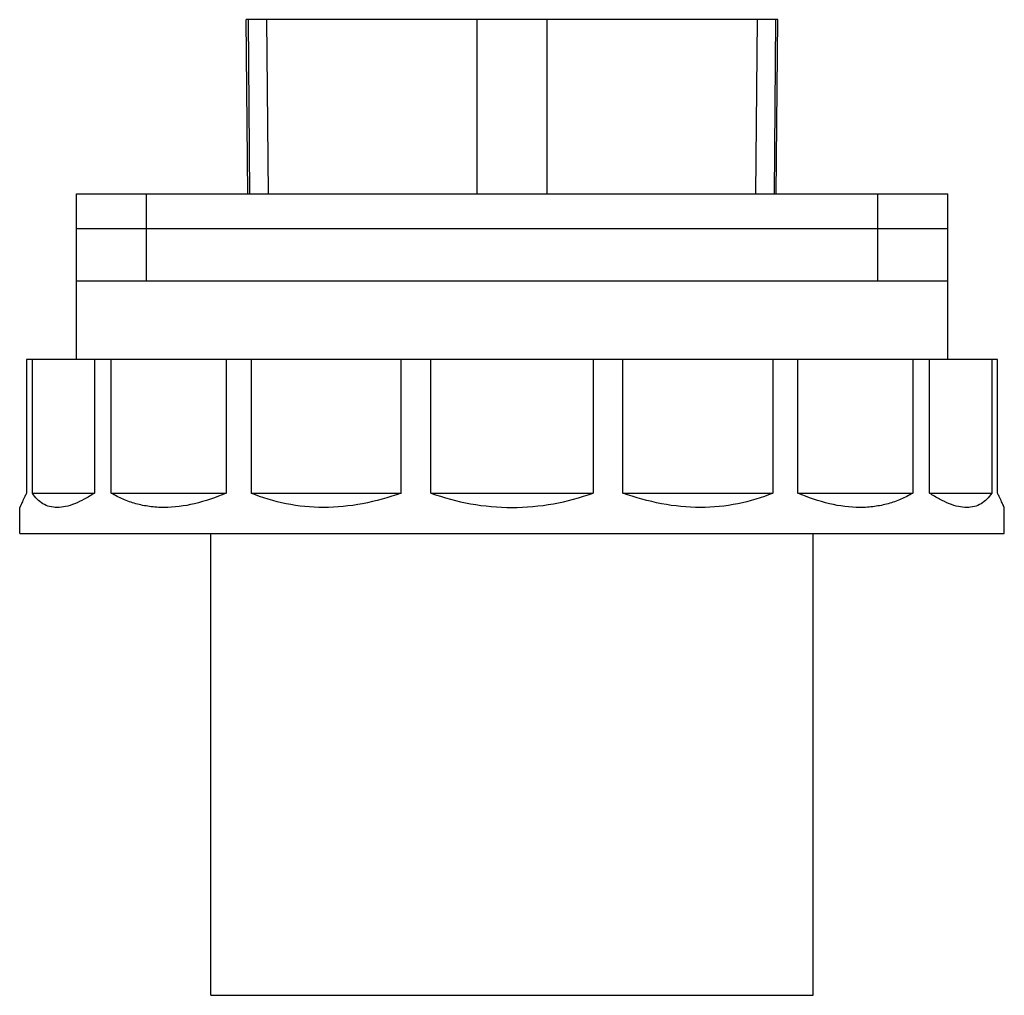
# Model space of a CAD drawing. Header units: millimetres. Extents: x 322 to 435, y 506 to 618.
import ezdxf

# ---------------------------------------------------------------- set-up
doc = ezdxf.new("R2010")
doc.units = ezdxf.units.MM
doc.header["$LTSCALE"] = 30.734
doc.layers.get('0').update_dxf_attribs({"linetype": 'CONTINUOUS'})

msp = doc.modelspace()

# ---------------------------------------------------------------- linework, layer by layer
at = {"color": 7, "linetype": 'Continuous'}
for p, q in [((348.28, 598.37), (348.11, 618.37)), ((409.11, 618.37), (348.11, 618.37)), ((348.53, 598.37), (348.37, 618.37)), ((350.44, 618.37), (350.61, 598.37)), ((374.61, 598.37), (374.61, 618.37)), ((382.61, 618.37), (382.61, 598.37)), ((406.61, 598.37), (406.78, 618.37)), ((408.85, 618.37), (408.68, 598.37)), ((408.94, 598.37), (409.11, 618.37)), ((328.61, 579.37), (328.61, 598.37)), ((328.61, 598.37), (428.61, 598.37)), ((336.61, 598.37), (336.61, 588.37)), ((420.61, 588.37), (420.61, 598.37)), ((428.61, 579.37), (428.61, 598.37)), ((428.61, 594.37), (328.61, 594.37)), ((328.61, 588.37), (428.61, 588.37)), ((434.33, 579.37), (322.88, 579.37)), ((322.88, 579.37), (322.88, 564.02)), ((323.56, 564.02), (323.56, 579.37)), ((330.69, 579.37), (330.69, 564.02)), ((332.61, 564.02), (332.61, 579.37)), ((345.8, 579.37), (345.8, 564.02)), ((348.67, 579.37), (348.67, 564.02)), ((365.9, 564.02), (365.9, 579.37)), ((369.28, 564.02), (369.28, 579.37)), ((387.93, 579.37), (387.93, 564.02)), ((391.32, 564.02), (391.32, 579.37)), ((408.55, 579.37), (408.55, 564.02)), ((411.42, 564.02), (411.42, 579.37)), ((424.61, 579.37), (424.61, 564.02)), ((426.52, 564.02), (426.52, 579.37)), ((433.66, 579.37), (433.66, 564.02)), ((434.33, 564.02), (434.33, 579.37)), ((323.56, 564.02), (330.69, 564.02)), ((332.61, 564.02), (345.8, 564.02)), ((348.67, 564.02), (365.9, 564.02)), ((369.28, 564.02), (387.93, 564.02)), ((391.32, 564.02), (408.55, 564.02)), ((411.42, 564.02), (424.61, 564.02)), ((426.52, 564.02), (433.66, 564.02)), ((322.11, 559.37), (322.11, 562.37)), ((435.11, 559.37), (435.11, 562.37)), ((322.11, 559.37), (435.11, 559.37)), ((344.06, 506.37), (344.06, 559.37)), ((413.16, 506.37), (413.16, 559.37)), ((344.06, 506.37), (413.16, 506.37))]:
    msp.add_line(p, q, dxfattribs=at)
for points, knots in [([(322.88, 564.02), (322.83, 563.9), (322.71, 563.66), (322.56, 563.33), (322.43, 563.05), (322.32, 562.81), (322.24, 562.65), (322.19, 562.54), (322.16, 562.48), (322.14, 562.43), (322.12, 562.39), (322.12, 562.38), (322.11, 562.36), (322.11, 562.37)], [0, 0, 0, 0, 0.224877, 0.424218, 0.59629, 0.739498, 0.852527, 0.897325, 0.934124, 0.962853, 0.983449, 0.995852, 1, 1, 1, 1]), ([(330.69, 564.02), (330.31, 563.77), (329.57, 563.32), (328.46, 562.79), (327.42, 562.45), (326.44, 562.33), (325.55, 562.43), (324.75, 562.77), (324.08, 563.31), (323.72, 563.77), (323.56, 564.02)], [0, 0, 0, 0, 0.16858, 0.320421, 0.455219, 0.574576, 0.682505, 0.785197, 0.889339, 1, 1, 1, 1]), ([(345.8, 564.02), (344.62, 563.52), (342.29, 562.7), (339.28, 562.29), (337.02, 562.44), (335.45, 562.76), (333.97, 563.28), (333.05, 563.76), (332.61, 564.02)], [0, 0, 0, 0, 0.280314, 0.537425, 0.658135, 0.774648, 0.888214, 1, 1, 1, 1]), ([(365.9, 564.02), (364.45, 563.5), (361.52, 562.68), (357.04, 562.22), (352.7, 562.65), (349.96, 563.49), (348.67, 564.02)], [0, 0, 0, 0, 0.261867, 0.516318, 0.76213, 1, 1, 1, 1]), ([(369.28, 564.02), (370.77, 563.5), (373.85, 562.66), (377.02, 562.37), (378.61, 562.37)], [0, 0, 0, 0, 0.498474, 1, 1, 1, 1]), ([(378.61, 562.37), (380.2, 562.37), (383.37, 562.66), (386.44, 563.5), (387.93, 564.02)], [0, 0, 0, 0, 0.501527, 1, 1, 1, 1]), ([(408.55, 564.02), (407.26, 563.49), (404.52, 562.65), (400.18, 562.22), (395.7, 562.68), (392.77, 563.5), (391.32, 564.02)], [0, 0, 0, 0, 0.23787, 0.483682, 0.738133, 1, 1, 1, 1]), ([(424.61, 564.02), (424.17, 563.76), (423.25, 563.28), (421.77, 562.76), (420.2, 562.44), (417.94, 562.29), (414.93, 562.7), (412.6, 563.52), (411.42, 564.02)], [0, 0, 0, 0, 0.111786, 0.225352, 0.341865, 0.462575, 0.719686, 1, 1, 1, 1]), ([(433.66, 564.02), (433.5, 563.77), (433.14, 563.31), (432.46, 562.77), (431.67, 562.43), (430.78, 562.33), (429.8, 562.45), (428.75, 562.79), (427.64, 563.32), (426.9, 563.77), (426.52, 564.02)], [0, 0, 0, 0, 0.11066, 0.214803, 0.317495, 0.425424, 0.544781, 0.679579, 0.83142, 1, 1, 1, 1]), ([(435.11, 562.37), (435.11, 562.36), (435.1, 562.38), (435.1, 562.39), (435.08, 562.43), (435.06, 562.48), (435.03, 562.54), (434.98, 562.65), (434.9, 562.81), (434.79, 563.05), (434.66, 563.33), (434.5, 563.66), (434.39, 563.9), (434.33, 564.02)], [0, 0, 0, 0, 0.004148, 0.016551, 0.037147, 0.065875, 0.102673, 0.147471, 0.2605, 0.403708, 0.575781, 0.775122, 1, 1, 1, 1])]:
    msp.add_open_spline(points, degree=3, knots=knots, dxfattribs=at)

doc.saveas('drawing.dxf')
